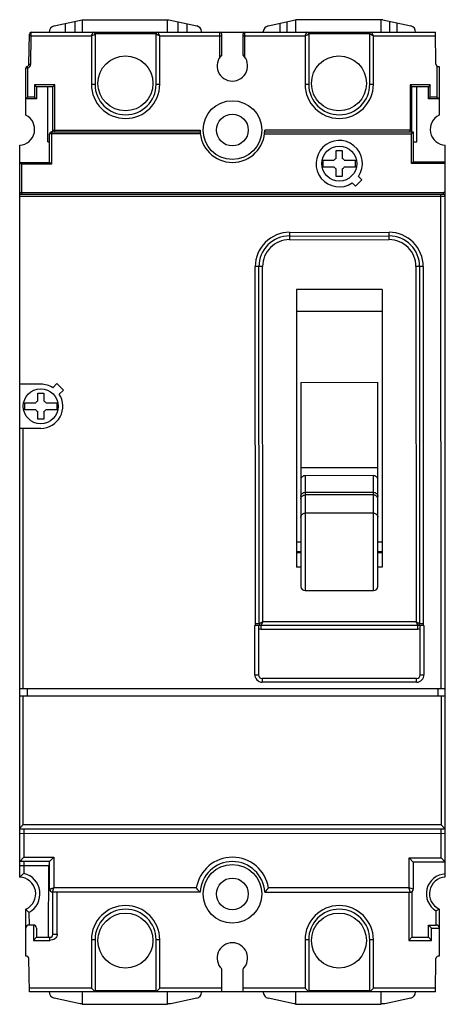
# Model space of a CAD drawing. Header units: millimetres. Extents: x 34 to 104, y 14 to 175.
import ezdxf

# ---------------------------------------------------------------- set-up
doc = ezdxf.new("R2010")
doc.units = ezdxf.units.MM
doc.header["$LTSCALE"] = 12.348145
doc.layers.get('0').update_dxf_attribs({"linetype": 'CONTINUOUS'})

msp = doc.modelspace()

# ---------------------------------------------------------------- linework, layer by layer
at = {"color": 7, "linetype": 'Continuous'}
for p, q in [((39.48, 173.69), (44.06, 174.71)), ((41.38, 172.64), (41.38, 174.11)), ((42.88, 174.44), (42.88, 172.64)), ((44.07, 174.71), (44.07, 172.64)), ((44.07, 174.71), (58.28, 174.71)), ((58.07, 172.64), (58.07, 174.71)), ((58.28, 174.71), (62.86, 173.69)), ((59.74, 174.38), (59.73, 172.64)), ((61.24, 174.05), (61.23, 172.64)), ((74.53, 173.69), (79.04, 174.69)), ((76.54, 172.64), (76.54, 174.14)), ((77.66, 172.64), (77.65, 174.38)), ((79.04, 174.71), (79.04, 172.65)), ((93.33, 174.71), (79.04, 174.71)), ((93.04, 172.65), (93.04, 174.71)), ((93.33, 174.71), (97.91, 173.69)), ((94.51, 172.65), (94.51, 174.44)), ((95.63, 174.2), (95.63, 172.65)), ((35.73, 172.04), (35.74, 172.64)), ((35.74, 172.64), (101.95, 172.65)), ((46.16, 172.47), (56.22, 172.47)), ((46.19, 172.47), (46.19, 172.64)), ((56.19, 172.64), (56.19, 172.47)), ((56.79, 172.04), (56.49, 172.64)), ((63.64, 172.64), (63.64, 172.78)), ((66.64, 168.58), (66.64, 172.65)), ((70.74, 168.58), (70.74, 172.65)), ((73.75, 172.64), (73.75, 172.78)), ((81.16, 172.47), (91.22, 172.47)), ((81.19, 172.47), (81.19, 172.65)), ((91.19, 172.65), (91.19, 172.47)), ((91.79, 172.05), (91.49, 172.65)), ((102.04, 167.44), (101.95, 172.65)), ((35.35, 167.44), (35.44, 172.34)), ((35.73, 172.04), (35.43, 172.04)), ((35.65, 167.43), (35.73, 172.04)), ((35.73, 172.04), (45.59, 172.04)), ((45.59, 172.04), (46.19, 172.34)), ((45.59, 172.04), (45.59, 164.14)), ((46.19, 172.34), (46.19, 164.14)), ((56.19, 164.14), (56.19, 172.34)), ((56.79, 172.04), (66.94, 172.05)), ((56.79, 164.14), (56.79, 172.04)), ((66.94, 168.93), (66.94, 172.35)), ((70.44, 168.93), (70.44, 172.35)), ((70.44, 172.05), (80.59, 172.05)), ((80.59, 172.05), (81.19, 172.35)), ((80.59, 172.05), (80.59, 164.15)), ((81.19, 172.35), (81.19, 164.15)), ((91.19, 164.15), (91.19, 172.35)), ((91.79, 164.15), (91.79, 172.05)), ((91.79, 172.05), (101.96, 172.05)), ((34.84, 159.08), (34.84, 166.77)), ((35.14, 166.77), (34.84, 166.77)), ((35.06, 167.06), (35.14, 166.77)), ((35.14, 166.77), (35.14, 162.04)), ((35.35, 167.44), (35.65, 167.43)), ((102.25, 162.04), (102.25, 167.1)), ((102.55, 167.06), (102.55, 159.08)), ((36.29, 164.04), (36.29, 162.04)), ((36.29, 164.04), (36.59, 163.74)), ((39.59, 164.04), (36.29, 164.04)), ((36.59, 163.74), (36.59, 161.74)), ((39.29, 163.74), (36.59, 163.74)), ((38.45, 154.71), (38.45, 163.74)), ((39.59, 164.04), (39.29, 163.74)), ((39.29, 156.4), (39.29, 163.74)), ((39.59, 156.34), (39.59, 164.04)), ((45.59, 164.14), (46.19, 164.14)), ((56.19, 164.14), (56.79, 164.14)), ((80.59, 164.15), (81.19, 164.15)), ((91.19, 164.15), (91.79, 164.15)), ((97.8, 164.04), (97.8, 156.65)), ((101.1, 164.04), (97.8, 164.04)), ((97.8, 164.04), (98.1, 163.74)), ((98.1, 156.41), (98.1, 163.74)), ((100.8, 163.74), (98.1, 163.74)), ((98.93, 154.71), (98.93, 163.74)), ((101.1, 164.04), (100.8, 163.74)), ((100.8, 161.74), (100.8, 163.74)), ((101.1, 162.04), (101.1, 164.04)), ((34.84, 161.74), (35.14, 162.04)), ((36.59, 161.74), (34.84, 161.74)), ((36.29, 162.04), (35.14, 162.04)), ((36.29, 162.04), (36.59, 161.74)), ((101.1, 162.04), (100.8, 161.74)), ((102.55, 161.74), (100.8, 161.74)), ((102.25, 162.04), (101.1, 162.04)), ((102.25, 162.04), (102.55, 161.74)), ((39.04, 156.34), (39.04, 151.04)), ((39.04, 156.34), (63.41, 156.34)), ((39.29, 156.64), (63.4, 156.64)), ((73.99, 156.35), (98.33, 156.35)), ((98.1, 156.65), (74, 156.65)), ((98.03, 156.05), (98.33, 156.35)), ((98.33, 156.35), (98.33, 151.46)), ((38.45, 154.71), (38.74, 154.71)), ((38.74, 151.34), (38.74, 156.04)), ((63.43, 156.04), (38.74, 156.04)), ((73.97, 156.05), (98.03, 156.05)), ((98.03, 151.16), (98.03, 156.05)), ((98.33, 154.71), (98.93, 154.71)), ((33.85, 42.27), (33.85, 154.15)), ((85.7, 152.02), (85.7, 153.28)), ((85.7, 153.28), (86.7, 153.28)), ((86.7, 153.28), (86.7, 152.02)), ((103.57, 34.4), (103.54, 154.15)), ((83.58, 150.59), (83.58, 151.71)), ((83.58, 151.71), (85.37, 151.71)), ((87.02, 151.71), (88.81, 151.71)), ((88.81, 151.71), (88.81, 150.59)), ((34.15, 151.04), (33.85, 151.34)), ((33.85, 151.34), (38.74, 151.34)), ((34.15, 151.04), (34.15, 146.43)), ((39.04, 151.04), (34.15, 151.04)), ((39.04, 151.04), (38.74, 151.34)), ((85.37, 150.59), (83.58, 150.59)), ((85.7, 149.03), (85.7, 150.28)), ((86.7, 150.28), (86.7, 149.03)), ((88.81, 150.59), (87.02, 150.59)), ((98.03, 151.16), (98.33, 151.46)), ((103.55, 151.16), (98.03, 151.16)), ((98.33, 151.46), (103.55, 151.46)), ((86.7, 149.03), (85.7, 149.03)), ((88.85, 147.44), (89.91, 148.5)), ((89.91, 148.5), (89.36, 149.05)), ((88.3, 147.99), (88.85, 147.44)), ((33.85, 146.43), (103.25, 146.45)), ((33.85, 146.13), (103.25, 146.15)), ((33.85, 145.83), (103.55, 145.85)), ((102.87, 65.24), (102.85, 146.15)), ((103.25, 146.15), (103.25, 146.45)), ((78.04, 139.9), (94.36, 139.91)), ((78.04, 139.9), (78.04, 138.7)), ((78.04, 139.3), (94.36, 139.31)), ((78.04, 138.7), (94.36, 138.71)), ((94.36, 138.71), (94.36, 139.91)), ((72.46, 75.87), (72.45, 134.3)), ((73.65, 134.3), (72.45, 134.3)), ((73.06, 75.87), (73.05, 134.3)), ((73.66, 76.17), (73.65, 134.3)), ((98.75, 134.31), (98.77, 76.17)), ((99.95, 134.31), (98.75, 134.31)), ((99.35, 134.31), (99.37, 75.87)), ((99.95, 134.31), (99.97, 75.87)), ((79.2, 130.55), (79.21, 85.11)), ((93.2, 130.55), (79.2, 130.55)), ((93.2, 130.55), (93.21, 85.12)), ((79.2, 127), (93.2, 127.01)), ((37.3, 115.06), (33.85, 115.06)), ((39.96, 115.15), (39.28, 114.47)), ((41.02, 114.09), (39.96, 115.15)), ((79.9, 115.35), (92.5, 115.36)), ((79.9, 115.35), (79.91, 81.97)), ((92.51, 81.98), (92.5, 115.36)), ((36.8, 112.3), (36.8, 113.56)), ((36.8, 113.56), (37.8, 113.56)), ((37.8, 113.56), (37.8, 112.3)), ((40.34, 113.41), (41.02, 114.09)), ((34.69, 110.88), (34.69, 112)), ((34.69, 112), (36.48, 112)), ((38.13, 112), (39.92, 112)), ((39.92, 112), (39.92, 110.88)), ((36.48, 110.88), (34.69, 110.88)), ((36.8, 109.31), (36.8, 110.57)), ((37.8, 110.57), (37.8, 109.31)), ((39.92, 110.88), (38.13, 110.88)), ((37.8, 109.31), (36.8, 109.31)), ((37.31, 107.82), (33.85, 107.82)), ((34.35, 107.82), (34.35, 65.24)), ((92.51, 101.34), (79.91, 101.34)), ((91.81, 100.09), (80.61, 100.08)), ((80.61, 100.08), (80.61, 81.27)), ((91.81, 81.27), (91.81, 100.09)), ((80.61, 97.36), (91.81, 97.36)), ((91.81, 96.93), (80.61, 96.93)), ((91.81, 93.94), (80.61, 93.94)), ((79.91, 89.18), (79.21, 89.18)), ((93.21, 89.18), (92.51, 89.18)), ((79.21, 87.65), (79.91, 87.65)), ((79.91, 87.46), (79.21, 87.46)), ((92.51, 87.65), (93.21, 87.65)), ((93.21, 87.46), (92.51, 87.46)), ((79.91, 85.11), (79.21, 85.11)), ((93.21, 85.12), (92.51, 85.12)), ((80.61, 81.27), (91.81, 81.27)), ((72.46, 75.87), (73.06, 75.87)), ((98.77, 76.17), (73.66, 76.17)), ((99.37, 75.87), (99.97, 75.87)), ((100.07, 75.57), (72.35, 75.57)), ((72.36, 67.49), (72.35, 75.57)), ((72.95, 75.57), (72.96, 67.49)), ((73.36, 75.57), (73.36, 74.97)), ((73.36, 74.97), (99.07, 74.97)), ((99.07, 74.97), (99.07, 75.57)), ((99.47, 67.49), (99.47, 75.57)), ((100.07, 75.57), (100.07, 67.5)), ((72.36, 67.49), (72.96, 67.49)), ((98.87, 66.89), (73.56, 66.89)), ((73.56, 66.89), (73.56, 66.29)), ((98.87, 66.29), (73.56, 66.29)), ((98.87, 66.29), (98.87, 66.89)), ((99.47, 67.49), (100.07, 67.49)), ((33.85, 65.24), (103.57, 65.24)), ((35.05, 65.24), (35.05, 64.04)), ((102.37, 65.24), (102.37, 64.04)), ((33.85, 64.04), (103.57, 64.04)), ((34.35, 64.04), (34.35, 42.94)), ((102.87, 64.04), (102.87, 42.95)), ((103.57, 42.25), (33.85, 42.24)), ((33.85, 34.39), (33.85, 42.24)), ((102.87, 42.95), (34.35, 42.94)), ((102.87, 42.95), (103.57, 42.25)), ((102.87, 37.51), (102.87, 42.25)), ((33.85, 41.54), (103.57, 41.55)), ((34.55, 41.54), (34.55, 37.63)), ((33.85, 36.93), (34.55, 37.63)), ((34.55, 37.63), (39.44, 37.63)), ((39.44, 37.63), (38.74, 36.93)), ((39.44, 37.63), (39.44, 32.63)), ((97.63, 37.51), (102.87, 37.51)), ((97.63, 37.51), (98.33, 36.81)), ((97.63, 32.62), (97.63, 37.51)), ((102.87, 37.51), (103.57, 36.81)), ((38.74, 36.93), (33.85, 36.93)), ((38.6, 36.23), (33.85, 36.23)), ((34.55, 36.93), (34.55, 34.99)), ((38.59, 24.53), (38.6, 36.23)), ((38.6, 36.23), (38.74, 36.38)), ((38.74, 32.43), (38.74, 36.93)), ((103.57, 36.81), (98.33, 36.81)), ((98.33, 36.81), (98.33, 32.42)), ((39.24, 31.93), (39.44, 32.63)), ((62.78, 32.63), (39.44, 32.63)), ((97.63, 32.62), (74.62, 32.62)), ((98.33, 32.42), (97.63, 32.62)), ((63.41, 31.93), (39.24, 31.93)), ((39.29, 25.03), (39.29, 31.93)), ((39.99, 25.03), (39.99, 31.93)), ((73.99, 31.92), (98.1, 31.92)), ((97.6, 31.92), (97.6, 24.03)), ((98.1, 32), (98.1, 24.53)), ((34.88, 21.44), (34.87, 29.11)), ((102.57, 29.16), (102.58, 21.42)), ((35.37, 28.61), (35.38, 26.53)), ((102.08, 26.53), (102.07, 28.85)), ((36.09, 26.53), (35.38, 26.53)), ((36.09, 26.53), (36.09, 24.03)), ((36.59, 26.03), (36.59, 24.53)), ((100.8, 26.53), (102.08, 26.53)), ((101.3, 26.03), (100.8, 26.53)), ((100.8, 24.53), (100.8, 26.53)), ((101.3, 26.03), (102.58, 26.03)), ((101.3, 24.03), (101.3, 26.03)), ((36.09, 24.03), (36.59, 24.53)), ((36.59, 24.53), (38.79, 24.53)), ((38.79, 24.03), (38.79, 24.53)), ((39.29, 25.03), (39.99, 25.03)), ((97.6, 24.03), (98.1, 24.53)), ((98.1, 24.53), (100.8, 24.53)), ((101.3, 24.03), (100.8, 24.53)), ((36.09, 24.03), (38.79, 24.03)), ((46.19, 24.13), (45.59, 24.13)), ((45.59, 24.13), (45.59, 16.23)), ((46.19, 24.13), (46.19, 15.63)), ((56.79, 24.13), (56.19, 24.13)), ((56.19, 15.63), (56.19, 24.13)), ((56.79, 16.23), (56.79, 24.13)), ((81.19, 24.12), (80.59, 24.12)), ((80.59, 24.12), (80.59, 16.22)), ((81.19, 24.12), (81.19, 15.62)), ((91.79, 24.12), (91.19, 24.12)), ((91.19, 15.62), (91.19, 24.12)), ((91.79, 16.22), (91.79, 24.12)), ((97.6, 24.03), (101.3, 24.03)), ((35.45, 15.63), (35.35, 21.05)), ((101.94, 15.62), (102.04, 21.05)), ((66.94, 15.63), (66.94, 19.34)), ((70.44, 15.63), (70.44, 19.34)), ((45.59, 16.23), (35.44, 16.23)), ((46.19, 15.63), (45.59, 16.23)), ((56.19, 15.63), (56.79, 16.23)), ((66.94, 16.23), (56.79, 16.23)), ((80.59, 16.22), (70.44, 16.23)), ((81.19, 15.62), (80.59, 16.22)), ((91.19, 15.62), (91.79, 16.22)), ((101.96, 16.22), (91.79, 16.22)), ((101.94, 15.62), (35.45, 15.63)), ((43.75, 13.64), (39.48, 14.58)), ((44.07, 15.63), (44.07, 13.57)), ((46.19, 15.81), (56.19, 15.81)), ((58.07, 13.56), (58.07, 15.63)), ((62.86, 14.58), (58.6, 13.64)), ((63.64, 15.63), (63.64, 15.49)), ((73.75, 15.63), (73.75, 15.49)), ((78.8, 13.64), (74.53, 14.58)), ((79.04, 15.62), (79.04, 13.57)), ((81.19, 15.81), (91.19, 15.81)), ((93.04, 13.56), (93.04, 15.62)), ((97.91, 14.58), (93.65, 13.64)), ((44.07, 13.64), (43.75, 13.64)), ((44.07, 13.57), (58.07, 13.56)), ((58.6, 13.64), (58.07, 13.64)), ((79.04, 13.64), (78.8, 13.64)), ((79.04, 13.57), (93.04, 13.56)), ((93.65, 13.64), (93.04, 13.64))]:
    msp.add_line(p, q, dxfattribs=at)
for centre, radius in [((51.17, 164.29), 4.5), ((86.15, 164.29), 4.5), ((68.69, 156.65), 4.8), ((68.69, 156.65), 2.6), ((86.2, 151.15), 2.86), ((37.3, 111.44), 2.86), ((68.69, 31.63), 4.8), ((68.69, 31.63), 2.6), ((51.17, 23.99), 4.5), ((86.15, 23.99), 4.5)]:
    msp.add_circle(centre, radius, dxfattribs=at)
for centre, radius, start, end in [((35.74, 172.34), 0.3, 90.0136, 179), ((39.7, 172.71), 1, 102.5, 184.5507), ((45.89, 172.34), 0.3, 0.0136, 90.0136), ((56.49, 172.34), 0.3, 90.0136, 180.0136), ((62.65, 172.71), 1, 3.9693, 77.5), ((66.64, 172.35), 0.3, 0.0136, 90.0136), ((70.74, 172.35), 0.3, 90.0136, 180.0136), ((74.75, 172.71), 1, 102.5, 176.0307), ((80.89, 172.35), 0.3, 0.0136, 90.0136), ((91.49, 172.35), 0.3, 90.0136, 180.0136), ((97.7, 172.71), 1, 356.2677, 77.5), ((68.69, 167.15), 2.5, 134.4406, 45.5866), ((35.14, 166.77), 0.3, 105.6309, 180.0136), ((34.95, 167.45), 0.4, 285.6309, 359), ((34.95, 167.45), 0.7, 285.6309, 359), ((102.44, 167.45), 0.4, 181, 285.5038), ((51.19, 164.14), 5.6, 180.0136, 0.0136), ((51.19, 164.14), 5, 180.0136, 0.0136), ((86.19, 164.15), 5.6, 180.0136, 0.0136), ((86.19, 164.15), 5, 180.0136, 0.0136), ((33.7, 156.75), 2.6, 273.3074, 63.8138), ((103.7, 156.75), 2.6, 116.2512, 266.6601), ((39.04, 156.04), 0.3, 90.0136, 180), ((68.7, 156.65), 5.3, 180.0136, 360), ((86.2, 151.15), 3.8, 326.3967, 303.6305), ((86.2, 151.15), 1, 120, 145.7711), ((86.2, 151.15), 1, 34.2289, 60), ((86.2, 151.15), 1, 214.2289, 240), ((86.2, 151.15), 1, 300, 325.7711), ((103.25, 145.85), 0.6, 60.0136, 90.0136), ((103.25, 145.85), 0.3, 0.0136, 90.0136), ((78.04, 134.31), 5.6, 90.01, 180.0167), ((78.04, 134.31), 5, 90.012, 180.0152), ((78.04, 134.31), 4.4, 90.0082, 180.0184), ((94.36, 134.31), 5.6, 0.01, 90.0167), ((94.36, 134.31), 4.4, 0.0082, 90.0184), ((94.36, 134.31), 5, 0.012, 90.0152), ((37.3, 111.44), 3.62, 56.978, 90.0136), ((37.3, 111.44), 3.62, 270.0136, 33.0492), ((37.3, 111.44), 1, 120, 145.7711), ((37.3, 111.44), 1, 34.2289, 60), ((37.3, 111.44), 1, 214.2289, 240), ((37.3, 111.44), 1, 300, 325.7711), ((80.61, 81.97), 0.7, 180.0136, 270.0136), ((91.81, 81.97), 0.7, 270.0136, 0.0136), ((73.36, 75.87), 0.3, 180.1302, 270.0131), ((99.07, 75.87), 0.3, 270.1063, 359.9893), ((73.36, 75.87), 0.9, 243.2753, 270.0154), ((99.07, 75.87), 0.9, 270.0185, 296.7515), ((73.56, 67.49), 1.2, 180.0037, 270.0238), ((73.56, 67.49), 0.6, 180.0485, 269.9791), ((98.87, 67.49), 1.2, 270.0036, 0.0238), ((98.87, 67.49), 0.6, 270.0485, 359.9791), ((68.7, 31.63), 6, 9.5805, 170.3923), ((68.7, 31.63), 5.3, 3.2313, 176.7415), ((33.72, 31.64), 2.75, 294.7335, 87.4494), ((33.72, 31.64), 3.45, 298.5855, 76.2096), ((103.72, 31.65), 3.25, 92.659, 239.5034), ((103.72, 31.65), 2.75, 93.1404, 245.2938), ((39.24, 32.43), 0.5, 180, 269.9864), ((97.83, 32.42), 0.5, 269.9864, 360), ((51.19, 24.13), 5.6, 359.9864, 179.9864), ((51.19, 24.13), 5, 359.9864, 179.9864), ((86.19, 24.12), 5.6, 359.9864, 179.9864), ((86.19, 24.12), 5, 359.9864, 179.9864), ((35.38, 26.03), 0.5, 89.9864, 180.0136), ((36.09, 26.03), 0.5, 359.9864, 89.9864), ((102.08, 26.03), 0.5, 0.0136, 90.0136), ((38.79, 25.03), 0.5, 269.9864, 359.9864), ((68.69, 21.13), 2.5, 314.4134, 225.5594), ((34.95, 21.05), 0.4, 1, 101.0814), ((102.44, 21.05), 0.4, 69.9758, 179), ((39.7, 15.56), 1, 175.4493, 257.5), ((62.65, 15.56), 1, 282.5, 356.0307), ((74.75, 15.56), 1, 183.9693, 257.5), ((97.7, 15.56), 1, 282.5, 360)]:
    msp.add_arc(centre, radius, start, end, dxfattribs=at)
for points, knots in [([(45.59, 172.04), (45.61, 172.08), (45.65, 172.15), (45.7, 172.26), (45.75, 172.36), (45.79, 172.45), (45.83, 172.52), (45.85, 172.56), (45.86, 172.59), (45.88, 172.61), (45.88, 172.62), (45.89, 172.63), (45.89, 172.64), (45.89, 172.64), (45.89, 172.64), (45.89, 172.64)], [0, 0, 0, 0, 0.1852, 0.365209, 0.534501, 0.687118, 0.816471, 0.870307, 0.915779, 0.952042, 0.978457, 0.987821, 0.994557, 0.998628, 1, 1, 1, 1]), ([(80.59, 172.05), (80.61, 172.09), (80.65, 172.16), (80.7, 172.27), (80.75, 172.37), (80.79, 172.46), (80.83, 172.52), (80.85, 172.57), (80.86, 172.6), (80.88, 172.62), (80.88, 172.63), (80.89, 172.64), (80.89, 172.65), (80.89, 172.65), (80.89, 172.65), (80.89, 172.65)], [0, 0, 0, 0, 0.1852, 0.365209, 0.534501, 0.687118, 0.816471, 0.870307, 0.915779, 0.952042, 0.978457, 0.987821, 0.994557, 0.998628, 1, 1, 1, 1]), ([(56.79, 172.04), (56.75, 172.06), (56.68, 172.1), (56.57, 172.15), (56.47, 172.2), (56.38, 172.25), (56.32, 172.28), (56.27, 172.3), (56.24, 172.32), (56.22, 172.33), (56.21, 172.33), (56.2, 172.34), (56.19, 172.34), (56.19, 172.34), (56.19, 172.34), (56.19, 172.34)], [0, 0, 0, 0, 0.1852, 0.365209, 0.534501, 0.687118, 0.816471, 0.870307, 0.915779, 0.952042, 0.978457, 0.987821, 0.994557, 0.998628, 1, 1, 1, 1]), ([(91.79, 172.05), (91.75, 172.07), (91.68, 172.11), (91.57, 172.16), (91.47, 172.21), (91.38, 172.26), (91.32, 172.29), (91.27, 172.31), (91.24, 172.33), (91.22, 172.34), (91.21, 172.34), (91.2, 172.35), (91.19, 172.35), (91.19, 172.35), (91.19, 172.35), (91.19, 172.35)], [0, 0, 0, 0, 0.1852, 0.365209, 0.534501, 0.687118, 0.816471, 0.870307, 0.915779, 0.952042, 0.978457, 0.987821, 0.994557, 0.998628, 1, 1, 1, 1]), ([(97.8, 156.35), (97.8, 156.35), (97.8, 156.36), (97.8, 156.36), (97.8, 156.37), (97.8, 156.38), (97.8, 156.39), (97.8, 156.41), (97.8, 156.44), (97.8, 156.49), (97.8, 156.56), (97.8, 156.61), (97.8, 156.65)], [0, 0, 0, 0, 0.004926, 0.019456, 0.043342, 0.076324, 0.118141, 0.168512, 0.292809, 0.444319, 0.617816, 1, 1, 1, 1]), ([(34.15, 146.43), (34.15, 146.39), (34.15, 146.34), (34.15, 146.27), (34.15, 146.22), (34.15, 146.19), (34.15, 146.17), (34.15, 146.16), (34.15, 146.15), (34.15, 146.14), (34.15, 146.14), (34.15, 146.13), (34.15, 146.13)], [0, 0, 0, 0, 0.382178, 0.555667, 0.707186, 0.831498, 0.881875, 0.923696, 0.956681, 0.980568, 0.995093, 1, 1, 1, 1]), ([(80.61, 100.08), (80.52, 100.08), (80.33, 100.05), (80.1, 99.9), (79.94, 99.68), (79.91, 99.5), (79.91, 99.41)], [0, 0, 0, 0, 0.254285, 0.506049, 0.75427, 1, 1, 1, 1]), ([(92.51, 99.41), (92.51, 99.5), (92.47, 99.68), (92.31, 99.9), (92.08, 100.05), (91.9, 100.09), (91.81, 100.09)], [0, 0, 0, 0, 0.24573, 0.493951, 0.745715, 1, 1, 1, 1]), ([(79.91, 96.68), (79.91, 96.77), (79.94, 96.94), (80.04, 97.09), (80.1, 97.15)], [0, 0, 0, 0, 0.49753, 1, 1, 1, 1]), ([(79.91, 96.22), (79.91, 96.31), (79.94, 96.5), (80.1, 96.73), (80.33, 96.89), (80.52, 96.93), (80.61, 96.93)], [0, 0, 0, 0, 0.249596, 0.49945, 0.749624, 1, 1, 1, 1]), ([(80.1, 97.15), (80.17, 97.22), (80.33, 97.32), (80.51, 97.36), (80.61, 97.36)], [0, 0, 0, 0, 0.497391, 1, 1, 1, 1]), ([(91.81, 97.36), (91.9, 97.36), (92.09, 97.32), (92.25, 97.22), (92.32, 97.15)], [0, 0, 0, 0, 0.502609, 1, 1, 1, 1]), ([(92.51, 96.22), (92.51, 96.31), (92.47, 96.5), (92.32, 96.73), (92.09, 96.89), (91.9, 96.93), (91.81, 96.93)], [0, 0, 0, 0, 0.249597, 0.49945, 0.749624, 1, 1, 1, 1]), ([(92.32, 97.15), (92.38, 97.09), (92.47, 96.94), (92.51, 96.77), (92.51, 96.69)], [0, 0, 0, 0, 0.50247, 1, 1, 1, 1]), ([(79.91, 93.26), (79.91, 93.35), (79.95, 93.53), (80.1, 93.75), (80.34, 93.9), (80.52, 93.94), (80.61, 93.94)], [0, 0, 0, 0, 0.245707, 0.493951, 0.745738, 1, 1, 1, 1]), ([(91.81, 93.94), (91.9, 93.94), (92.08, 93.91), (92.32, 93.76), (92.47, 93.53), (92.51, 93.35), (92.51, 93.27)], [0, 0, 0, 0, 0.254262, 0.506049, 0.754293, 1, 1, 1, 1]), ([(72.5, 75.57), (72.5, 75.59), (72.49, 75.64), (72.47, 75.71), (72.46, 75.79), (72.46, 75.84), (72.46, 75.87)], [0, 0, 0, 0, 0.249937, 0.500059, 0.749854, 1, 1, 1, 1]), ([(73.06, 75.87), (73.06, 75.87), (73.06, 75.87), (73.06, 75.87), (73.07, 75.87), (73.08, 75.87), (73.09, 75.88), (73.11, 75.89), (73.14, 75.91), (73.18, 75.93), (73.25, 75.96), (73.34, 76.01), (73.44, 76.06), (73.55, 76.11), (73.62, 76.15), (73.66, 76.17)], [0, 0, 0, 0, 0.00146, 0.005614, 0.01242, 0.021828, 0.04826, 0.08452, 0.130055, 0.183988, 0.313378, 0.465712, 0.634998, 0.815226, 1, 1, 1, 1]), ([(73.66, 76.17), (73.64, 76.13), (73.6, 76.06), (73.55, 75.95), (73.5, 75.85), (73.46, 75.76), (73.42, 75.69), (73.4, 75.65), (73.39, 75.62), (73.37, 75.6), (73.37, 75.58), (73.36, 75.57), (73.36, 75.57), (73.36, 75.57), (73.36, 75.57), (73.36, 75.57)], [0, 0, 0, 0, 0.184731, 0.364901, 0.534207, 0.686592, 0.815964, 0.869908, 0.915514, 0.95192, 0.978475, 0.987898, 0.994665, 0.998715, 1, 1, 1, 1]), ([(98.77, 76.17), (98.79, 76.14), (98.82, 76.06), (98.88, 75.96), (98.93, 75.85), (98.97, 75.76), (99, 75.7), (99.03, 75.65), (99.04, 75.62), (99.05, 75.6), (99.06, 75.59), (99.06, 75.58), (99.07, 75.58), (99.07, 75.57), (99.07, 75.57), (99.07, 75.57)], [0, 0, 0, 0, 0.184725, 0.364879, 0.534164, 0.686551, 0.815956, 0.869911, 0.915513, 0.951898, 0.978436, 0.987857, 0.99463, 0.998695, 1, 1, 1, 1]), ([(98.77, 76.17), (98.8, 76.15), (98.88, 76.12), (98.98, 76.06), (99.08, 76.01), (99.17, 75.97), (99.24, 75.93), (99.29, 75.91), (99.31, 75.9), (99.34, 75.89), (99.35, 75.88), (99.36, 75.88), (99.36, 75.87), (99.37, 75.87), (99.37, 75.87), (99.37, 75.87)], [0, 0, 0, 0, 0.184724, 0.364889, 0.534192, 0.686571, 0.815934, 0.869875, 0.915482, 0.951893, 0.978457, 0.987885, 0.994657, 0.998712, 1, 1, 1, 1]), ([(99.97, 75.87), (99.97, 75.85), (99.97, 75.78), (99.95, 75.68), (99.93, 75.61), (99.92, 75.57)], [0, 0, 0, 0, 0.250134, 0.624958, 1, 1, 1, 1]), ([(34.35, 42.94), (34.29, 42.87), (34.18, 42.74), (34.05, 42.59), (33.96, 42.47), (33.9, 42.39), (33.86, 42.32), (33.85, 42.28), (33.85, 42.27)], [0, 0, 0, 0, 0.30817, 0.599716, 0.73159, 0.84742, 0.939588, 1, 1, 1, 1]), ([(34.55, 42.24), (34.55, 42.24), (34.55, 42.24), (34.55, 42.23), (34.55, 42.23), (34.55, 42.22), (34.55, 42.21), (34.55, 42.18), (34.55, 42.15), (34.55, 42.12), (34.55, 42.08), (34.55, 42.01), (34.55, 41.92), (34.55, 41.8), (34.55, 41.67), (34.55, 41.58), (34.55, 41.54)], [0, 0, 0, 0, 0.00124, 0.004879, 0.010908, 0.019306, 0.043124, 0.076152, 0.118151, 0.168638, 0.227073, 0.292913, 0.444373, 0.617324, 0.805318, 1, 1, 1, 1]), ([(33.85, 34.39), (33.92, 34.46), (34.15, 34.67), (34.39, 34.86), (34.55, 34.99)], [0, 0, 0, 0, 0.346339, 1, 1, 1, 1]), ([(38.74, 32.43), (38.74, 32.43), (38.74, 32.43), (38.74, 32.43), (38.75, 32.44), (38.76, 32.44), (38.77, 32.44), (38.8, 32.45), (38.83, 32.46), (38.86, 32.47), (38.9, 32.48), (38.97, 32.5), (39.06, 32.52), (39.18, 32.56), (39.31, 32.6), (39.4, 32.62), (39.44, 32.63)], [0, 0, 0, 0, 0.001266, 0.005033, 0.011276, 0.01997, 0.044605, 0.078728, 0.121926, 0.173578, 0.233052, 0.299713, 0.451755, 0.623666, 0.808945, 1, 1, 1, 1]), ([(63.41, 31.93), (63.39, 31.95), (63.17, 32.18), (62.96, 32.41), (62.78, 32.63)], [0, 0, 0, 0, 0.101693, 1, 1, 1, 1]), ([(73.99, 31.92), (74.01, 31.95), (74.23, 32.18), (74.43, 32.41), (74.62, 32.62)], [0, 0, 0, 0, 0.101697, 1, 1, 1, 1]), ([(97.83, 31.92), (97.83, 31.92), (97.83, 31.92), (97.83, 31.92), (97.83, 31.93), (97.82, 31.94), (97.82, 31.95), (97.81, 31.98), (97.8, 32.01), (97.79, 32.04), (97.78, 32.08), (97.76, 32.15), (97.74, 32.24), (97.7, 32.36), (97.67, 32.49), (97.64, 32.57), (97.63, 32.62)], [0, 0, 0, 0, 0.001266, 0.005033, 0.011277, 0.01997, 0.044607, 0.078731, 0.12193, 0.173582, 0.233057, 0.299719, 0.451761, 0.623671, 0.808949, 1, 1, 1, 1]), ([(34.87, 29.11), (34.87, 29.09), (34.89, 29.06), (34.94, 28.99), (35.05, 28.88), (35.2, 28.75), (35.31, 28.66), (35.37, 28.61)], [0, 0, 0, 0, 0.060196, 0.145098, 0.381534, 0.67724, 1, 1, 1, 1]), ([(102.57, 29.16), (102.56, 29.15), (102.4, 29.04), (102.23, 28.94), (102.07, 28.85)], [0, 0, 0, 0, 0.088888, 1, 1, 1, 1]), ([(39.99, 25.03), (39.99, 24.89), (39.91, 24.6), (39.62, 24.27), (39.23, 24.07), (38.94, 24.03), (38.79, 24.03)], [0, 0, 0, 0, 0.249215, 0.499068, 0.74938, 1, 1, 1, 1])]:
    msp.add_open_spline(points, degree=3, knots=knots, dxfattribs=at)
for points in [[(39.29, 156.4), (39.23, 156.36), (39.15, 156.34), (39.07, 156.34)], [(98.1, 156.41), (98.15, 156.39), (98.2, 156.37), (98.25, 156.36)]]:
    msp.add_open_spline(points, degree=3, dxfattribs=at)

doc.saveas('drawing.dxf')
